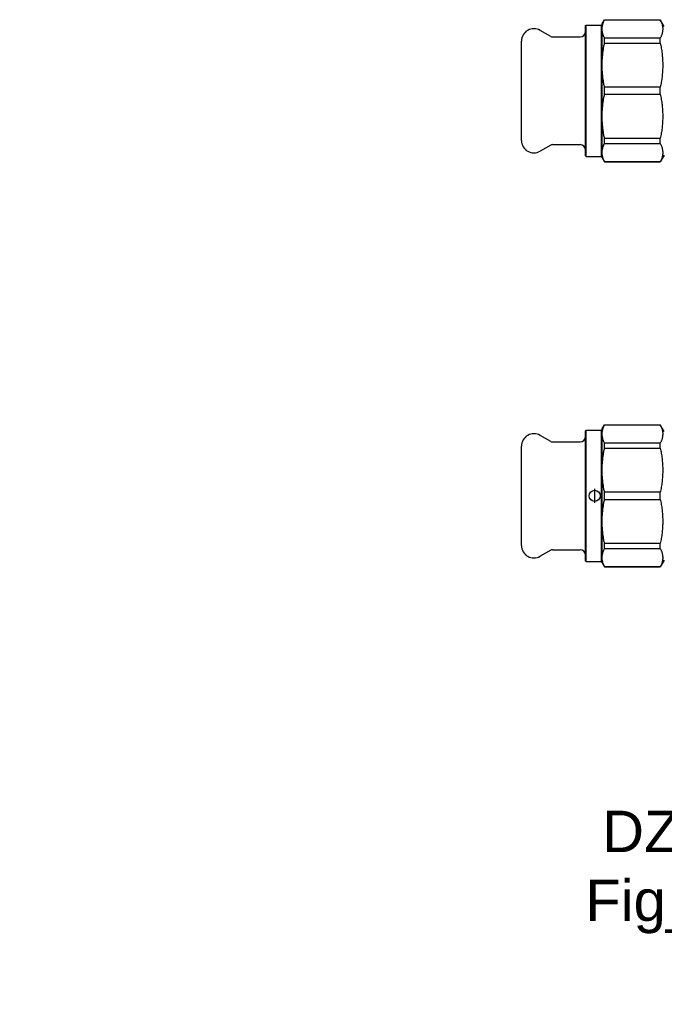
# Model space of a CAD drawing. Header units: millimetres. Extents: x 49 to 3733, y 14 to 375.
# Tile 1 of 9: x 49 to 282, y 14 to 370. Entities that reach past the tile are written whole.
import ezdxf

# ---------------------------------------------------------------- set-up
doc = ezdxf.new("R2010")
doc.units = ezdxf.units.MM
for name, color, linetype in [('DETAIL', 2, 'Continuous'), ('ORIGIN', 6, 'Continuous'), ('TEXT', 7, 'Continuous')]:
    doc.layers.add(name, color=color, linetype=linetype)
doc.styles.add('fastrack', font='ARIAL.TTF')

msp = doc.modelspace()

# ---------------------------------------------------------------- linework, layer by layer
at = {"layer": 'DETAIL'}
for p, q in [((253.71, 368.28), (253.91, 368.48)), ((253.71, 321.08), (253.71, 368.28)), ((253.91, 320.88), (253.91, 368.48)), ((253.91, 368.48), (259.51, 368.48)), ((259.51, 320.88), (259.51, 368.48)), ((259.71, 368.28), (259.51, 368.48)), ((259.71, 368.93), (260.58, 370.43)), ((259.71, 367.09), (259.71, 368.93)), ((260.58, 370.4), (260.58, 370.43)), ((260.58, 370.43), (280.77, 370.43)), ((260.58, 370.4), (280.77, 370.4)), ((280.77, 370.4), (280.77, 370.43)), ((282.21, 367.93), (280.77, 370.43)), ((241.18, 364.32), (237.26, 366.58)), ((241.68, 364.18), (251.71, 364.18)), ((259.71, 353.96), (259.71, 367.09)), ((280.77, 363.77), (260.58, 363.77)), ((260.58, 361.97), (260.58, 363.77)), ((280.77, 361.97), (280.77, 363.77)), ((230.51, 326.68), (230.51, 362.68)), ((260.58, 361.97), (280.77, 361.97)), ((259.71, 335.4), (259.71, 353.96)), ((280.77, 345.96), (260.58, 345.96)), ((260.58, 343.41), (260.58, 345.96)), ((280.77, 343.41), (280.77, 345.96)), ((260.58, 343.41), (280.77, 343.41)), ((259.71, 322.28), (259.71, 335.4)), ((241.18, 325.05), (237.26, 322.79)), ((241.68, 325.18), (251.71, 325.18)), ((280.77, 327.4), (260.58, 327.4)), ((260.58, 325.59), (260.58, 327.4)), ((260.58, 325.59), (280.77, 325.59)), ((280.77, 325.59), (280.77, 327.4)), ((253.71, 321.08), (253.91, 320.88)), ((259.71, 321.08), (259.51, 320.88)), ((259.71, 320.43), (259.71, 322.28)), ((282.21, 321.43), (280.77, 318.93)), ((253.91, 320.88), (259.51, 320.88)), ((259.71, 320.43), (260.58, 318.93)), ((280.77, 318.97), (260.58, 318.97)), ((260.58, 318.93), (260.58, 318.97)), ((260.58, 318.93), (280.77, 318.93)), ((280.77, 318.93), (280.77, 318.97)), ((253.71, 221.59), (253.91, 221.79)), ((253.71, 174.39), (253.71, 221.59)), ((253.91, 174.19), (253.91, 221.79)), ((253.91, 221.79), (259.51, 221.79)), ((259.51, 174.19), (259.51, 221.79)), ((259.71, 221.59), (259.51, 221.79)), ((259.71, 222.24), (260.58, 223.74)), ((259.71, 220.4), (259.71, 222.24)), ((260.58, 223.71), (260.58, 223.74)), ((260.58, 223.74), (280.77, 223.74)), ((260.58, 223.71), (280.77, 223.71)), ((280.77, 223.71), (280.77, 223.74)), ((282.21, 221.24), (280.77, 223.74)), ((241.18, 217.63), (237.26, 219.89)), ((259.71, 207.27), (259.71, 220.4)), ((230.51, 179.99), (230.51, 215.99)), ((241.68, 217.49), (251.71, 217.49)), ((280.77, 217.08), (260.58, 217.08)), ((260.58, 215.27), (260.58, 217.08)), ((260.58, 215.27), (280.77, 215.27)), ((280.77, 215.27), (280.77, 217.08)), ((259.71, 188.71), (259.71, 207.27)), ((280.77, 199.27), (260.58, 199.27)), ((260.58, 196.71), (260.58, 199.27)), ((260.58, 196.71), (280.77, 196.71)), ((280.77, 196.71), (280.77, 199.27)), ((259.71, 175.59), (259.71, 188.71)), ((241.18, 178.36), (237.26, 176.1)), ((241.68, 178.49), (251.71, 178.49)), ((280.77, 180.71), (260.58, 180.71)), ((260.58, 178.9), (260.58, 180.71)), ((260.58, 178.9), (280.77, 178.9)), ((280.77, 178.9), (280.77, 180.71)), ((259.71, 173.74), (259.71, 175.59)), ((282.21, 174.74), (280.77, 172.24)), ((253.71, 174.39), (253.91, 174.19)), ((253.91, 174.19), (259.51, 174.19)), ((259.71, 174.39), (259.51, 174.19)), ((259.71, 173.74), (260.58, 172.24)), ((280.77, 172.28), (260.58, 172.28)), ((260.58, 172.24), (260.58, 172.28)), ((260.58, 172.24), (280.77, 172.24)), ((280.77, 172.24), (280.77, 172.28))]:
    msp.add_line(p, q, dxfattribs=at)
at = {"layer": 'DETAIL', "flags": 128}
for points in [[(259.71, 367.09), (259.71, 367.23), (259.72, 367.36), (259.72, 367.5), (259.74, 367.64), (259.75, 367.78), (259.77, 367.92), (259.79, 368.06), (259.81, 368.19), (259.84, 368.33), (259.87, 368.47), (259.9, 368.61), (259.93, 368.75), (259.97, 368.89), (260.01, 369.02), (260.06, 369.16), (260.1, 369.3), (260.15, 369.44), (260.21, 369.58), (260.26, 369.72), (260.32, 369.85), (260.38, 369.99), (260.44, 370.13), (260.51, 370.27), (260.58, 370.4)], [(280.77, 370.4), (280.86, 370.21), (280.95, 370.01), (281.04, 369.82), (281.12, 369.63), (281.19, 369.43), (281.26, 369.24), (281.33, 369.04), (281.38, 368.85), (281.43, 368.66), (281.48, 368.46), (281.52, 368.27), (281.55, 368.07), (281.58, 367.88), (281.6, 367.68), (281.62, 367.49), (281.63, 367.29), (281.63, 367.1), (281.63, 366.9), (281.62, 366.71), (281.61, 366.51), (281.58, 366.31), (281.56, 366.12), (281.52, 365.92), (281.48, 365.73), (281.44, 365.53), (281.39, 365.33), (281.33, 365.14), (281.26, 364.94), (281.19, 364.75), (281.12, 364.55), (281.04, 364.36), (280.95, 364.16), (280.86, 363.97), (280.77, 363.77)], [(260.58, 363.77), (260.51, 363.91), (260.44, 364.05), (260.38, 364.19), (260.32, 364.33), (260.26, 364.46), (260.21, 364.6), (260.15, 364.74), (260.1, 364.88), (260.06, 365.01), (260.01, 365.15), (259.97, 365.29), (259.93, 365.43), (259.9, 365.57), (259.87, 365.7), (259.84, 365.84), (259.81, 365.98), (259.79, 366.12), (259.77, 366.26), (259.75, 366.4), (259.74, 366.53), (259.72, 366.67), (259.72, 366.81), (259.71, 366.95), (259.71, 367.09)], [(259.71, 353.96), (259.71, 354.3), (259.72, 354.63), (259.72, 354.96), (259.74, 355.3), (259.75, 355.63), (259.77, 355.97), (259.79, 356.3), (259.81, 356.63), (259.84, 356.97), (259.87, 357.3), (259.9, 357.64), (259.93, 357.97), (259.97, 358.31), (260.01, 358.64), (260.06, 358.97), (260.1, 359.31), (260.15, 359.64), (260.21, 359.97), (260.26, 360.31), (260.32, 360.64), (260.38, 360.97), (260.44, 361.3), (260.51, 361.63), (260.58, 361.97)], [(280.77, 361.97), (280.86, 361.5), (280.95, 361.03), (281.04, 360.56), (281.12, 360.09), (281.19, 359.62), (281.26, 359.16), (281.33, 358.69), (281.38, 358.22), (281.43, 357.75), (281.48, 357.28), (281.52, 356.81), (281.55, 356.34), (281.58, 355.87), (281.6, 355.4), (281.62, 354.93), (281.63, 354.46), (281.63, 353.98), (281.63, 353.51), (281.62, 353.04), (281.61, 352.57), (281.58, 352.1), (281.56, 351.62), (281.52, 351.15), (281.48, 350.68), (281.44, 350.2), (281.39, 349.73), (281.33, 349.26), (281.26, 348.79), (281.19, 348.31), (281.12, 347.84), (281.04, 347.37), (280.95, 346.9), (280.86, 346.43), (280.77, 345.96)], [(260.58, 345.96), (260.51, 346.3), (260.44, 346.63), (260.38, 346.96), (260.32, 347.29), (260.26, 347.63), (260.21, 347.96), (260.15, 348.29), (260.1, 348.62), (260.06, 348.96), (260.01, 349.29), (259.97, 349.62), (259.93, 349.96), (259.9, 350.29), (259.87, 350.62), (259.84, 350.96), (259.81, 351.29), (259.79, 351.62), (259.77, 351.96), (259.75, 352.29), (259.74, 352.63), (259.72, 352.96), (259.72, 353.3), (259.71, 353.63), (259.71, 353.96)], [(259.71, 335.4), (259.71, 335.74), (259.72, 336.07), (259.72, 336.4), (259.74, 336.74), (259.75, 337.07), (259.77, 337.41), (259.79, 337.74), (259.81, 338.07), (259.84, 338.41), (259.87, 338.74), (259.9, 339.08), (259.93, 339.41), (259.97, 339.75), (260.01, 340.08), (260.06, 340.41), (260.1, 340.75), (260.15, 341.08), (260.21, 341.41), (260.26, 341.75), (260.32, 342.08), (260.38, 342.41), (260.44, 342.74), (260.51, 343.07), (260.58, 343.41)], [(280.77, 343.41), (280.86, 342.94), (280.95, 342.47), (281.04, 342), (281.12, 341.53), (281.19, 341.06), (281.26, 340.6), (281.33, 340.13), (281.38, 339.66), (281.43, 339.19), (281.48, 338.72), (281.52, 338.25), (281.55, 337.78), (281.58, 337.31), (281.6, 336.84), (281.62, 336.37), (281.63, 335.9), (281.63, 335.42), (281.63, 334.95), (281.62, 334.48), (281.61, 334.01), (281.58, 333.54), (281.56, 333.06), (281.52, 332.59), (281.48, 332.12), (281.44, 331.64), (281.39, 331.17), (281.33, 330.7), (281.26, 330.23), (281.19, 329.75), (281.12, 329.28), (281.04, 328.81), (280.95, 328.34), (280.86, 327.87), (280.77, 327.4)], [(260.58, 327.4), (260.51, 327.74), (260.44, 328.07), (260.38, 328.4), (260.32, 328.73), (260.26, 329.07), (260.21, 329.4), (260.15, 329.73), (260.1, 330.06), (260.06, 330.4), (260.01, 330.73), (259.97, 331.06), (259.93, 331.4), (259.9, 331.73), (259.87, 332.06), (259.84, 332.4), (259.81, 332.73), (259.79, 333.06), (259.77, 333.4), (259.75, 333.73), (259.74, 334.07), (259.72, 334.4), (259.72, 334.74), (259.71, 335.07), (259.71, 335.4)], [(259.71, 322.28), (259.71, 322.42), (259.72, 322.56), (259.72, 322.69), (259.74, 322.83), (259.75, 322.97), (259.77, 323.11), (259.79, 323.25), (259.81, 323.39), (259.84, 323.52), (259.87, 323.66), (259.9, 323.8), (259.93, 323.94), (259.97, 324.08), (260.01, 324.22), (260.06, 324.36), (260.1, 324.49), (260.15, 324.63), (260.21, 324.77), (260.26, 324.91), (260.32, 325.04), (260.38, 325.18), (260.44, 325.32), (260.51, 325.46), (260.58, 325.59)], [(280.77, 325.59), (280.86, 325.4), (280.95, 325.21), (281.04, 325.01), (281.12, 324.82), (281.19, 324.62), (281.26, 324.43), (281.33, 324.24), (281.38, 324.04), (281.43, 323.85), (281.48, 323.65), (281.52, 323.46), (281.55, 323.26), (281.58, 323.07), (281.6, 322.87), (281.62, 322.68), (281.63, 322.48), (281.63, 322.29), (281.63, 322.09), (281.62, 321.9), (281.61, 321.7), (281.58, 321.51), (281.56, 321.31), (281.52, 321.11), (281.48, 320.92), (281.44, 320.72), (281.39, 320.53), (281.33, 320.33), (281.26, 320.14), (281.19, 319.94), (281.12, 319.74), (281.04, 319.55), (280.95, 319.35), (280.86, 319.16), (280.77, 318.97)], [(260.58, 318.97), (260.51, 319.1), (260.44, 319.24), (260.38, 319.38), (260.32, 319.52), (260.26, 319.65), (260.21, 319.79), (260.15, 319.93), (260.1, 320.07), (260.06, 320.21), (260.01, 320.34), (259.97, 320.48), (259.93, 320.62), (259.9, 320.76), (259.87, 320.9), (259.84, 321.03), (259.81, 321.17), (259.79, 321.31), (259.77, 321.45), (259.75, 321.59), (259.74, 321.73), (259.72, 321.86), (259.72, 322), (259.71, 322.14), (259.71, 322.28)], [(259.71, 220.4), (259.71, 220.54), (259.72, 220.67), (259.72, 220.81), (259.74, 220.95), (259.75, 221.09), (259.77, 221.23), (259.79, 221.36), (259.81, 221.5), (259.84, 221.64), (259.87, 221.78), (259.9, 221.92), (259.93, 222.06), (259.97, 222.2), (260.01, 222.33), (260.06, 222.47), (260.1, 222.61), (260.15, 222.75), (260.21, 222.89), (260.26, 223.02), (260.32, 223.16), (260.38, 223.3), (260.44, 223.44), (260.51, 223.57), (260.58, 223.71)], [(280.77, 223.71), (280.86, 223.52), (280.95, 223.32), (281.04, 223.13), (281.12, 222.94), (281.19, 222.74), (281.26, 222.55), (281.33, 222.35), (281.38, 222.16), (281.43, 221.96), (281.48, 221.77), (281.52, 221.58), (281.55, 221.38), (281.58, 221.19), (281.6, 220.99), (281.62, 220.8), (281.63, 220.6), (281.63, 220.41), (281.63, 220.21), (281.62, 220.01), (281.61, 219.82), (281.58, 219.62), (281.56, 219.43), (281.52, 219.23), (281.48, 219.04), (281.44, 218.84), (281.39, 218.64), (281.33, 218.45), (281.26, 218.25), (281.19, 218.06), (281.12, 217.86), (281.04, 217.67), (280.95, 217.47), (280.86, 217.28), (280.77, 217.08)], [(260.58, 217.08), (260.51, 217.22), (260.44, 217.36), (260.38, 217.5), (260.32, 217.63), (260.26, 217.77), (260.21, 217.91), (260.15, 218.05), (260.1, 218.19), (260.06, 218.32), (260.01, 218.46), (259.97, 218.6), (259.93, 218.74), (259.9, 218.88), (259.87, 219.01), (259.84, 219.15), (259.81, 219.29), (259.79, 219.43), (259.77, 219.57), (259.75, 219.7), (259.74, 219.84), (259.72, 219.98), (259.72, 220.12), (259.71, 220.26), (259.71, 220.4)], [(259.71, 207.27), (259.71, 207.61), (259.72, 207.94), (259.72, 208.27), (259.74, 208.61), (259.75, 208.94), (259.77, 209.28), (259.79, 209.61), (259.81, 209.94), (259.84, 210.28), (259.87, 210.61), (259.9, 210.95), (259.93, 211.28), (259.97, 211.61), (260.01, 211.95), (260.06, 212.28), (260.1, 212.62), (260.15, 212.95), (260.21, 213.28), (260.26, 213.62), (260.32, 213.95), (260.38, 214.28), (260.44, 214.61), (260.51, 214.94), (260.58, 215.27)], [(280.77, 215.27), (280.86, 214.81), (280.95, 214.34), (281.04, 213.87), (281.12, 213.4), (281.19, 212.93), (281.26, 212.46), (281.33, 212), (281.38, 211.53), (281.43, 211.06), (281.48, 210.59), (281.52, 210.12), (281.55, 209.65), (281.58, 209.18), (281.6, 208.71), (281.62, 208.24), (281.63, 207.76), (281.63, 207.29), (281.63, 206.82), (281.62, 206.35), (281.61, 205.88), (281.58, 205.4), (281.56, 204.93), (281.52, 204.46), (281.48, 203.99), (281.44, 203.51), (281.39, 203.04), (281.33, 202.57), (281.26, 202.1), (281.19, 201.62), (281.12, 201.15), (281.04, 200.68), (280.95, 200.21), (280.86, 199.74), (280.77, 199.27)], [(260.58, 199.27), (260.51, 199.6), (260.44, 199.94), (260.38, 200.27), (260.32, 200.6), (260.26, 200.93), (260.21, 201.27), (260.15, 201.6), (260.1, 201.93), (260.06, 202.27), (260.01, 202.6), (259.97, 202.93), (259.93, 203.27), (259.9, 203.6), (259.87, 203.93), (259.84, 204.27), (259.81, 204.6), (259.79, 204.93), (259.77, 205.27), (259.75, 205.6), (259.74, 205.94), (259.72, 206.27), (259.72, 206.6), (259.71, 206.94), (259.71, 207.27)], [(259.71, 188.71), (259.71, 189.05), (259.72, 189.38), (259.72, 189.71), (259.74, 190.05), (259.75, 190.38), (259.77, 190.72), (259.79, 191.05), (259.81, 191.38), (259.84, 191.72), (259.87, 192.05), (259.9, 192.39), (259.93, 192.72), (259.97, 193.05), (260.01, 193.39), (260.06, 193.72), (260.1, 194.06), (260.15, 194.39), (260.21, 194.72), (260.26, 195.05), (260.32, 195.39), (260.38, 195.72), (260.44, 196.05), (260.51, 196.38), (260.58, 196.71)], [(280.77, 196.71), (280.86, 196.25), (280.95, 195.78), (281.04, 195.31), (281.12, 194.84), (281.19, 194.37), (281.26, 193.9), (281.33, 193.43), (281.38, 192.97), (281.43, 192.5), (281.48, 192.03), (281.52, 191.56), (281.55, 191.09), (281.58, 190.62), (281.6, 190.15), (281.62, 189.68), (281.63, 189.2), (281.63, 188.73), (281.63, 188.26), (281.62, 187.79), (281.61, 187.32), (281.58, 186.84), (281.56, 186.37), (281.52, 185.9), (281.48, 185.43), (281.44, 184.95), (281.39, 184.48), (281.33, 184.01), (281.26, 183.53), (281.19, 183.06), (281.12, 182.59), (281.04, 182.12), (280.95, 181.65), (280.86, 181.18), (280.77, 180.71)], [(260.58, 180.71), (260.51, 181.04), (260.44, 181.38), (260.38, 181.71), (260.32, 182.04), (260.26, 182.37), (260.21, 182.71), (260.15, 183.04), (260.1, 183.37), (260.06, 183.71), (260.01, 184.04), (259.97, 184.37), (259.93, 184.71), (259.9, 185.04), (259.87, 185.37), (259.84, 185.71), (259.81, 186.04), (259.79, 186.37), (259.77, 186.71), (259.75, 187.04), (259.74, 187.38), (259.72, 187.71), (259.72, 188.04), (259.71, 188.38), (259.71, 188.71)], [(259.71, 175.59), (259.71, 175.73), (259.72, 175.87), (259.72, 176), (259.74, 176.14), (259.75, 176.28), (259.77, 176.42), (259.79, 176.56), (259.81, 176.7), (259.84, 176.83), (259.87, 176.97), (259.9, 177.11), (259.93, 177.25), (259.97, 177.39), (260.01, 177.53), (260.06, 177.66), (260.1, 177.8), (260.15, 177.94), (260.21, 178.08), (260.26, 178.22), (260.32, 178.35), (260.38, 178.49), (260.44, 178.63), (260.51, 178.77), (260.58, 178.9)], [(280.77, 178.9), (280.86, 178.71), (280.95, 178.52), (281.04, 178.32), (281.12, 178.13), (281.19, 177.93), (281.26, 177.74), (281.33, 177.55), (281.38, 177.35), (281.43, 177.16), (281.48, 176.96), (281.52, 176.77), (281.55, 176.57), (281.58, 176.38), (281.6, 176.18), (281.62, 175.99), (281.63, 175.79), (281.63, 175.6), (281.63, 175.4), (281.62, 175.21), (281.61, 175.01), (281.58, 174.81), (281.56, 174.62), (281.52, 174.42), (281.48, 174.23), (281.44, 174.03), (281.39, 173.84), (281.33, 173.64), (281.26, 173.44), (281.19, 173.25), (281.12, 173.05), (281.04, 172.86), (280.95, 172.66), (280.86, 172.47), (280.77, 172.28)], [(260.58, 172.28), (260.51, 172.41), (260.44, 172.55), (260.38, 172.69), (260.32, 172.83), (260.26, 172.96), (260.21, 173.1), (260.15, 173.24), (260.1, 173.38), (260.06, 173.51), (260.01, 173.65), (259.97, 173.79), (259.93, 173.93), (259.9, 174.07), (259.87, 174.21), (259.84, 174.34), (259.81, 174.48), (259.79, 174.62), (259.77, 174.76), (259.75, 174.9), (259.74, 175.04), (259.72, 175.17), (259.72, 175.31), (259.71, 175.45), (259.71, 175.59)]]:
    msp.add_lwpolyline(points, dxfattribs=at)
at = {"layer": 'DETAIL'}
for centre, radius, start, end in [((235.01, 362.68), 4.5, 60, 180), ((241.68, 365.18), 1, 240, 270), ((251.71, 366.18), 2, 270, 0), ((235.01, 326.68), 4.5, 180, 300), ((241.68, 324.18), 1, 90, 120), ((251.71, 323.18), 2, 0, 90), ((235.01, 215.99), 4.5, 60, 180), ((241.68, 218.49), 1, 240, 270), ((251.71, 219.49), 2, 270, 0), ((235.01, 179.99), 4.5, 180, 300), ((241.68, 177.49), 1, 90, 120), ((251.71, 176.49), 2, 0, 90)]:
    msp.add_arc(centre, radius, start, end, dxfattribs=at)
at = {"layer": 'ORIGIN'}
msp.add_line((257.01, 195.49), (257.01, 200.49), dxfattribs=at)
msp.add_circle((257.01, 197.99), 2, dxfattribs=at)

# ---------------------------------------------------------------- texts
at = {"layer": 'TEXT', "insert": (46.79, 108.97), "char_height": 15, "width": 610.7018, "attachment_point": 1, "style": 'fastrack'}
msp.add_mtext('\\pi237.57;HATTERSLEY\\P\\pi212.95;DZR BALL VALVES\\P\\pi206.85;Fig_100LS-PF-35MM', dxfattribs=at)

doc.saveas('drawing.dxf')
